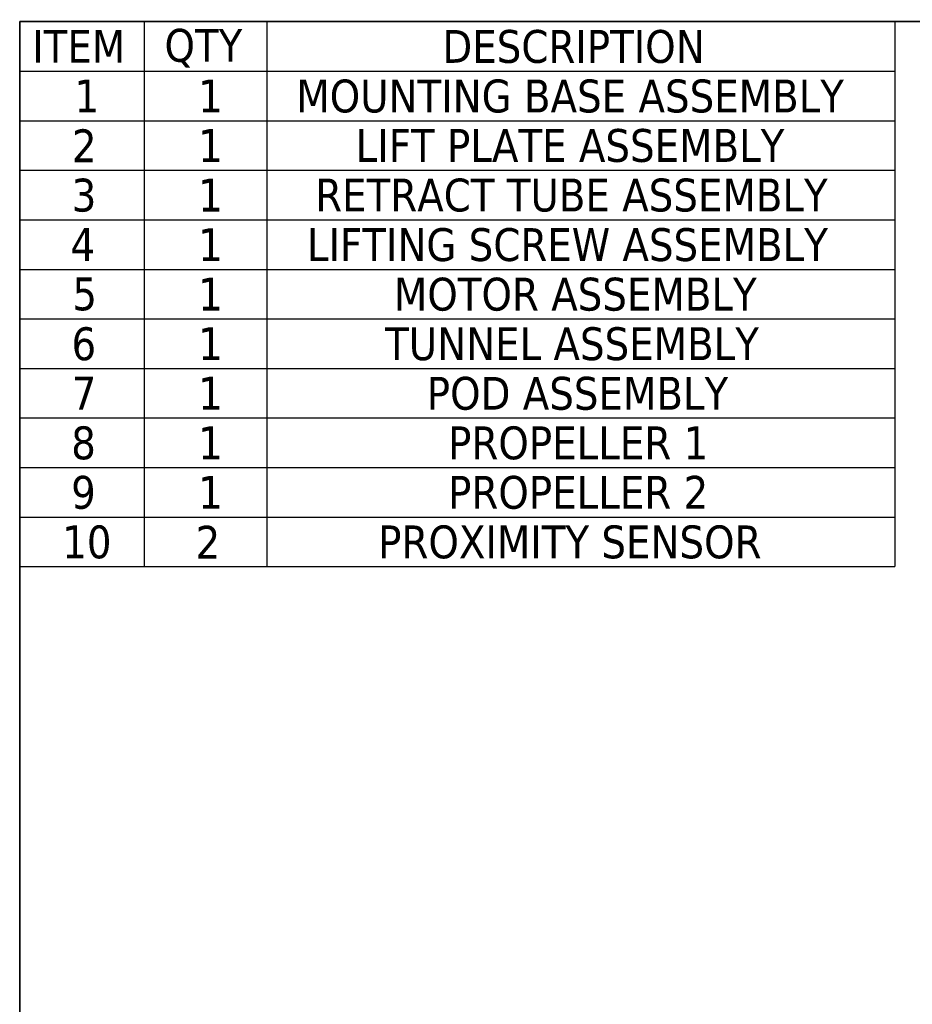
# Model space of a CAD drawing. Header units: millimetres. Extents: x 40 to 4804, y -323 to 2338.
# Tile 15 of 36: x 40 to 801, y 1499 to 2338. Entities that reach past the tile are written whole.
import ezdxf

# ---------------------------------------------------------------- set-up
doc = ezdxf.new("R2010")
doc.units = ezdxf.units.MM
doc.header["$LTSCALE"] = 8
doc.layers.add('Border (ISO)', color=7, linetype='Continuous', lineweight=70)
doc.layers.add('Symbol (ISO)', color=7, linetype='Continuous', lineweight=25)
doc.styles.add('Note Text (ISO)', font='tahoma.ttf')

# ---------------------------------------------------------------- blocks, each defined once
blk = doc.blocks.new('Table2')
at = {"layer": 'Symbol (ISO)'}
for p, q in [((5, 292), (98.24, 292)), ((5, 292), (5, 286.72)), ((18.27, 292), (18.27, 286.72)), ((31.34, 292), (31.34, 286.72)), ((98.24, 292), (98.24, 286.72)), ((5, 286.72), (98.24, 286.72)), ((5, 286.72), (5, 233.94)), ((18.27, 286.72), (18.27, 233.94)), ((31.34, 286.72), (31.34, 233.94)), ((98.24, 286.72), (98.24, 233.94)), ((5, 281.44), (98.24, 281.44)), ((5, 276.17), (98.24, 276.17)), ((5, 270.89), (98.24, 270.89)), ((5, 265.61), (98.24, 265.61)), ((5, 260.33), (98.24, 260.33)), ((5, 255.05), (98.24, 255.05)), ((5, 249.78), (98.24, 249.78)), ((5, 244.5), (98.24, 244.5)), ((5, 239.22), (98.24, 239.22)), ((5, 233.94), (98.24, 233.94))]:
    blk.add_line(p, q, dxfattribs=at)
at = {"layer": 'Symbol (ISO)', "char_height": 3.5, "attachment_point": 7, "style": 'Note Text (ISO)'}
for s, insert in [('ITEM', (6.34, 287.61)), ('QTY', (20.43, 287.11)), ('DESCRIPTION', (50.04, 287.54)), ('1', (10.84, 282.33)), ('1', (24.01, 282.33)), ('MOUNTING BASE ASSEMBLY', (34.47, 282.26)), ('2', (10.57, 277.02)), ('1', (24.01, 277.05)), ('LIFT PLATE ASSEMBLY', (40.8, 276.99)), ('3', (10.54, 271.7)), ('1', (24.01, 271.77)), ('RETRACT TUBE ASSEMBLY', (36.49, 271.71)), ('4', (10.41, 266.5)), ('1', (24.01, 266.49)), ('LIFTING SCREW ASSEMBLY', (35.61, 266.43)), ('5', (10.61, 261.18)), ('1', (24.01, 261.22)), ('MOTOR ASSEMBLY', (44.87, 261.15)), ('6', (10.52, 255.87)), ('1', (24.01, 255.94)), ('TUNNEL ASSEMBLY', (43.93, 255.87)), ('7', (10.55, 250.67)), ('1', (24.01, 250.66)), ('POD ASSEMBLY', (48.37, 250.59)), ('8', (10.49, 245.31)), ('1', (24.01, 245.38)), ('PROPELLER 1', (50.64, 245.31)), ('9', (10.48, 240.04)), ('1', (24.01, 240.1)), ('PROPELLER 2', (50.64, 240.04)), ('10', (9.53, 234.76)), ('2', (23.74, 234.79)), ('PROXIMITY SENSOR', (43.19, 234.76))]:
    blk.add_mtext(s, dxfattribs=dict(at, insert=insert))
blk = doc.blocks.new('Borders OMS Border')
at = {"layer": 'Border (ISO)', "linetype": 'Continuous', "lineweight": 35}
for p, q in [((5, 5), (5, 292)), ((5, 292), (415, 292))]:
    blk.add_line(p, q, dxfattribs=at)

msp = doc.modelspace()

# ---------------------------------------------------------------- block references
at = {"xscale": 8, "yscale": 8, "zscale": 8}
for name in ['Table2', 'Borders OMS Border']:
    msp.add_blockref(name, (0, 0), dxfattribs=at)

doc.saveas('drawing.dxf')
